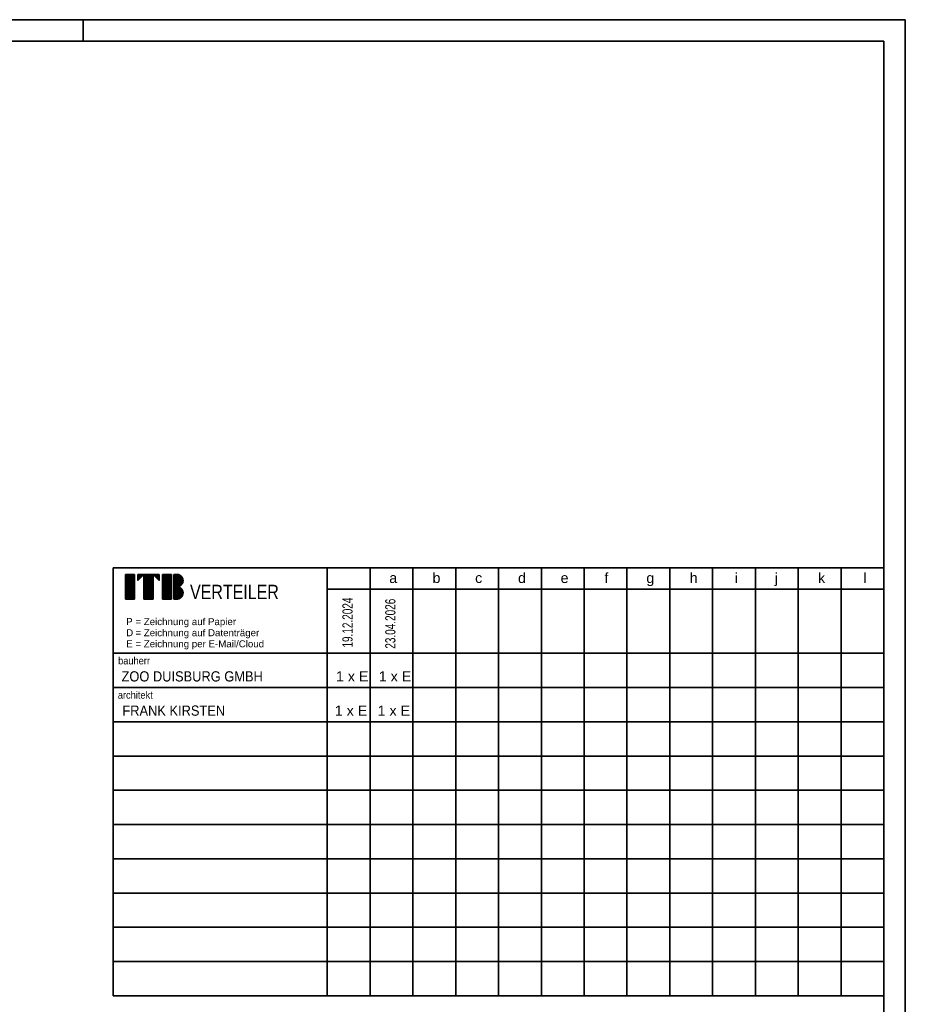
# Model space of a CAD drawing. Extents: x 80 to 674, y 297 to 717.
# Tile 7 of 7: x 467 to 674, y 487 to 717. Entities that reach past the tile are written whole.
import ezdxf

# ---------------------------------------------------------------- set-up
doc = ezdxf.new("R2010")
doc.units = 0
doc.layers.get('0').update_dxf_attribs({"lineweight": 25})
for name, color, linetype, lineweight in [('Rahmen', 7, 'Continuous', 35), ('X_Geometrie', 7, 'Continuous', 25), ('X_Rahmen', 7, 'Continuous', 25), ('X_Verteiler', 7, 'Continuous', 35)]:
    doc.layers.add(name, color=color, linetype=linetype, lineweight=lineweight)
doc.styles.get("Standard").update_dxf_attribs({"font": 'arial.ttf'})

# ---------------------------------------------------------------- blocks, each defined once
blk = doc.blocks.new('Blockreferenz-A07EP4KXDI', base_point=(80.21, 297.32))
at = {"layer": 'Rahmen', "color": 0, "linetype": 'ByBlock', "ltscale": 0.35}
for p, q in [((674.21, 717.32), (80.21, 717.32)), ((482.21, 717.32), (482.21, 712.32)), ((674.21, 297.32), (674.21, 717.32)), ((100.21, 712.32), (669.21, 712.32)), ((669.21, 712.32), (669.21, 302.32))]:
    blk.add_line(p, q, dxfattribs=at)
blk = doc.blocks.new('Blockreferenz-A07EP4L1DI', base_point=(489.21, 489.32))
at = {"color": 0, "linetype": 'ByBlock', "ltscale": 0.35}
for p, q in [((669.21, 589.32), (489.21, 589.32)), ((489.21, 489.32), (489.21, 589.32)), ((539.21, 489.32), (539.21, 589.32)), ((549.21, 489.32), (549.21, 589.32)), ((559.21, 489.32), (559.21, 589.32)), ((569.21, 489.32), (569.21, 589.32)), ((579.21, 489.32), (579.21, 589.32)), ((589.21, 489.32), (589.21, 589.32)), ((599.21, 489.32), (599.21, 589.32)), ((609.21, 489.32), (609.21, 589.32)), ((619.21, 489.32), (619.21, 589.32)), ((629.21, 489.32), (629.21, 589.32)), ((639.21, 489.32), (639.21, 589.32)), ((649.21, 489.32), (649.21, 589.32)), ((659.21, 489.32), (659.21, 589.32)), ((669.21, 489.32), (669.21, 589.32)), ((492.07, 581.98), (492.07, 587.74)), ((492.07, 587.74), (494.23, 587.74)), ((494.23, 587.74), (494.23, 581.98)), ((494.95, 587.74), (499.99, 587.74)), ((496.39, 587.74), (494.95, 586.3)), ((494.95, 586.3), (494.95, 587.74)), ((496.39, 581.98), (496.39, 587.74)), ((496.39, 581.98), (496.39, 587.74)), ((498.55, 587.74), (498.55, 581.98)), ((499.99, 586.3), (498.55, 587.74)), ((499.99, 586.3), (498.55, 587.74)), ((499.99, 587.74), (499.99, 586.3)), ((500.71, 581.98), (500.71, 587.74)), ((500.71, 587.74), (502.87, 587.74)), ((502.87, 587.74), (502.87, 581.98)), ((503.38, 581.98), (503.38, 587.74)), ((503.38, 587.74), (504.1, 587.74)), ((669.21, 584.32), (539.21, 584.32)), ((494.23, 581.98), (492.07, 581.98)), ((498.55, 581.98), (496.39, 581.98)), ((498.55, 581.98), (496.39, 581.98)), ((502.87, 581.98), (500.71, 581.98)), ((504.1, 581.98), (503.38, 581.98)), ((669.21, 569.32), (489.21, 569.32)), ((669.21, 561.32), (489.21, 561.32)), ((669.21, 553.32), (489.21, 553.32)), ((669.21, 545.32), (489.21, 545.32)), ((669.21, 537.32), (489.21, 537.32)), ((669.21, 529.32), (489.21, 529.32)), ((669.21, 521.32), (489.21, 521.32)), ((669.21, 513.32), (489.21, 513.32)), ((669.21, 505.32), (489.21, 505.32)), ((669.21, 497.32), (489.21, 497.32)), ((669.21, 489.32), (489.21, 489.32))]:
    blk.add_line(p, q, dxfattribs=at)
for centre, end_param in [((504.1, 586.3), 3.141593), ((504.1, 583.42), 3.136357)]:
    blk.add_ellipse(centre, major_axis=(0, -1.44), ratio=1, start_param=0, end_param=end_param, dxfattribs=at)
at = {"layer": 'X_Geometrie', "color": 0, "linetype": 'ByBlock', "ltscale": 0.25}
for p, q in [((492.07, 587.74), (494.23, 587.74)), ((492.07, 587.7), (494.23, 587.7)), ((492.07, 587.66), (494.23, 587.66)), ((492.07, 587.62), (494.23, 587.62)), ((492.07, 587.59), (494.23, 587.59)), ((492.07, 587.55), (494.23, 587.55)), ((492.07, 587.51), (494.23, 587.51)), ((492.07, 587.47), (494.23, 587.47)), ((492.07, 587.44), (494.23, 587.44)), ((492.07, 587.4), (494.23, 587.4)), ((492.07, 587.36), (494.23, 587.36)), ((492.07, 587.32), (494.23, 587.32)), ((492.07, 587.29), (494.23, 587.29)), ((492.07, 587.25), (494.23, 587.25)), ((492.07, 587.21), (494.23, 587.21)), ((492.07, 587.17), (494.23, 587.17)), ((492.07, 587.14), (494.23, 587.14)), ((492.07, 587.1), (494.23, 587.1)), ((492.07, 587.06), (494.23, 587.06)), ((492.07, 587.02), (494.23, 587.02)), ((492.07, 586.99), (494.23, 586.99)), ((492.07, 586.95), (494.23, 586.95)), ((492.07, 586.91), (494.23, 586.91)), ((492.07, 586.87), (494.23, 586.87)), ((492.07, 586.84), (494.23, 586.84)), ((492.07, 586.8), (494.23, 586.8)), ((492.07, 586.76), (494.23, 586.76)), ((492.07, 586.72), (494.23, 586.72)), ((492.07, 586.69), (494.23, 586.69)), ((492.07, 586.65), (494.23, 586.65)), ((492.07, 586.61), (494.23, 586.61)), ((492.07, 586.57), (494.23, 586.57)), ((492.07, 586.54), (494.23, 586.54)), ((494.95, 587.74), (496.39, 587.74)), ((494.95, 587.7), (496.35, 587.7)), ((494.95, 587.66), (496.31, 587.66)), ((494.95, 587.62), (496.28, 587.62)), ((494.95, 587.59), (496.24, 587.59)), ((494.95, 587.55), (496.2, 587.55)), ((494.95, 587.51), (496.16, 587.51)), ((494.95, 587.47), (496.13, 587.47)), ((494.95, 587.44), (496.09, 587.44)), ((494.95, 587.4), (496.05, 587.4)), ((494.95, 587.36), (496.01, 587.36)), ((494.95, 587.32), (495.98, 587.32)), ((494.95, 587.29), (495.94, 587.29)), ((494.95, 587.25), (495.9, 587.25)), ((494.95, 587.21), (495.86, 587.21)), ((494.95, 587.17), (495.83, 587.17)), ((494.95, 587.14), (495.79, 587.14)), ((494.95, 587.1), (495.75, 587.1)), ((494.95, 587.06), (495.71, 587.06)), ((494.95, 587.02), (495.68, 587.02)), ((494.95, 586.99), (495.64, 586.99)), ((494.95, 586.95), (495.6, 586.95)), ((494.95, 586.91), (495.56, 586.91)), ((494.95, 586.87), (495.53, 586.87)), ((494.95, 586.84), (495.49, 586.84)), ((494.95, 586.8), (495.45, 586.8)), ((494.95, 586.76), (495.41, 586.76)), ((494.95, 586.72), (495.38, 586.72)), ((494.95, 586.69), (495.34, 586.69)), ((494.95, 586.65), (495.3, 586.65)), ((494.95, 586.61), (495.26, 586.61)), ((494.95, 586.57), (495.23, 586.57)), ((494.95, 586.54), (495.19, 586.54)), ((496.39, 587.74), (498.55, 587.74)), ((496.39, 587.7), (498.55, 587.7)), ((496.39, 587.66), (498.55, 587.66)), ((496.39, 587.62), (498.55, 587.62)), ((496.39, 587.59), (498.55, 587.59)), ((496.39, 587.55), (498.55, 587.55)), ((496.39, 587.51), (498.55, 587.51)), ((496.39, 587.47), (498.55, 587.47)), ((496.39, 587.44), (498.55, 587.44)), ((496.39, 587.4), (498.55, 587.4)), ((496.39, 587.36), (498.55, 587.36)), ((496.39, 587.32), (498.55, 587.32)), ((496.39, 587.29), (498.55, 587.29)), ((496.39, 587.25), (498.55, 587.25)), ((496.39, 587.21), (498.55, 587.21)), ((496.39, 587.17), (498.55, 587.17)), ((496.39, 587.14), (498.55, 587.14)), ((496.39, 587.1), (498.55, 587.1)), ((496.39, 587.06), (498.55, 587.06)), ((496.39, 587.02), (498.55, 587.02)), ((496.39, 586.99), (498.55, 586.99)), ((496.39, 586.95), (498.55, 586.95)), ((496.39, 586.91), (498.55, 586.91)), ((496.39, 586.87), (498.55, 586.87)), ((496.39, 586.84), (498.55, 586.84)), ((496.39, 586.8), (498.55, 586.8)), ((496.39, 586.76), (498.55, 586.76)), ((496.39, 586.72), (498.55, 586.72)), ((496.39, 586.69), (498.55, 586.69)), ((496.39, 586.65), (498.55, 586.65)), ((496.39, 586.61), (498.55, 586.61)), ((496.39, 586.57), (498.55, 586.57)), ((496.39, 586.54), (498.55, 586.54)), ((498.56, 587.74), (499.99, 587.74)), ((498.59, 587.7), (499.99, 587.7)), ((498.63, 587.66), (499.99, 587.66)), ((498.67, 587.62), (499.99, 587.62)), ((498.71, 587.59), (499.99, 587.59)), ((498.74, 587.55), (499.99, 587.55)), ((498.78, 587.51), (499.99, 587.51)), ((498.82, 587.47), (499.99, 587.47)), ((498.86, 587.44), (499.99, 587.44)), ((498.89, 587.4), (499.99, 587.4)), ((498.93, 587.36), (499.99, 587.36)), ((498.97, 587.32), (499.99, 587.32)), ((499.01, 587.29), (499.99, 587.29)), ((499.04, 587.25), (499.99, 587.25)), ((499.08, 587.21), (499.99, 587.21)), ((499.12, 587.17), (499.99, 587.17)), ((499.16, 587.14), (499.99, 587.14)), ((499.19, 587.1), (499.99, 587.1)), ((499.23, 587.06), (499.99, 587.06)), ((499.27, 587.02), (499.99, 587.02)), ((499.31, 586.99), (499.99, 586.99)), ((499.34, 586.95), (499.99, 586.95)), ((499.38, 586.91), (499.99, 586.91)), ((499.42, 586.87), (499.99, 586.87)), ((499.46, 586.84), (499.99, 586.84)), ((499.49, 586.8), (499.99, 586.8)), ((499.53, 586.76), (499.99, 586.76)), ((499.57, 586.72), (499.99, 586.72)), ((499.61, 586.69), (499.99, 586.69)), ((499.64, 586.65), (499.99, 586.65)), ((499.68, 586.61), (499.99, 586.61)), ((499.72, 586.57), (499.99, 586.57)), ((499.76, 586.54), (499.99, 586.54)), ((500.71, 587.74), (502.87, 587.74)), ((500.71, 587.7), (502.87, 587.7)), ((500.71, 587.66), (502.87, 587.66)), ((500.71, 587.62), (502.87, 587.62)), ((500.71, 587.59), (502.87, 587.59)), ((500.71, 587.55), (502.87, 587.55)), ((500.71, 587.51), (502.87, 587.51)), ((500.71, 587.47), (502.87, 587.47)), ((500.71, 587.44), (502.87, 587.44)), ((500.71, 587.4), (502.87, 587.4)), ((500.71, 587.36), (502.87, 587.36)), ((500.71, 587.32), (502.87, 587.32)), ((500.71, 587.29), (502.87, 587.29)), ((500.71, 587.25), (502.87, 587.25)), ((500.71, 587.21), (502.87, 587.21)), ((500.71, 587.17), (502.87, 587.17)), ((500.71, 587.14), (502.87, 587.14)), ((500.71, 587.1), (502.87, 587.1)), ((500.71, 587.06), (502.87, 587.06)), ((500.71, 587.02), (502.87, 587.02)), ((500.71, 586.99), (502.87, 586.99)), ((500.71, 586.95), (502.87, 586.95)), ((500.71, 586.91), (502.87, 586.91)), ((500.71, 586.87), (502.87, 586.87)), ((500.71, 586.84), (502.87, 586.84)), ((500.71, 586.8), (502.87, 586.8)), ((500.71, 586.76), (502.87, 586.76)), ((500.71, 586.72), (502.87, 586.72)), ((500.71, 586.69), (502.87, 586.69)), ((500.71, 586.65), (502.87, 586.65)), ((500.71, 586.61), (502.87, 586.61)), ((500.71, 586.57), (502.87, 586.57)), ((500.71, 586.54), (502.87, 586.54)), ((503.38, 587.74), (504.2, 587.74)), ((503.38, 587.7), (504.44, 587.7)), ((503.38, 587.66), (504.57, 587.66)), ((503.38, 587.62), (504.66, 587.62)), ((503.38, 587.59), (504.74, 587.59)), ((503.38, 587.55), (504.81, 587.55)), ((503.38, 587.51), (504.87, 587.51)), ((503.38, 587.47), (504.93, 587.47)), ((503.38, 587.44), (504.98, 587.44)), ((503.38, 587.4), (505.03, 587.4)), ((503.38, 587.36), (505.07, 587.36)), ((503.38, 587.32), (505.11, 587.32)), ((503.38, 587.29), (505.15, 587.29)), ((503.38, 587.25), (505.18, 587.25)), ((503.38, 587.21), (505.21, 587.21)), ((503.38, 587.17), (505.24, 587.17)), ((503.38, 587.14), (505.27, 587.14)), ((503.38, 587.1), (505.29, 587.1)), ((503.38, 587.06), (505.32, 587.06)), ((503.38, 587.02), (505.34, 587.02)), ((503.38, 586.99), (505.36, 586.99)), ((503.38, 586.95), (505.38, 586.95)), ((503.38, 586.91), (505.4, 586.91)), ((503.38, 586.87), (505.42, 586.87)), ((503.38, 586.84), (505.43, 586.84)), ((503.38, 586.8), (505.45, 586.8)), ((503.38, 586.76), (505.46, 586.76)), ((503.38, 586.72), (505.47, 586.72)), ((503.38, 586.69), (505.48, 586.69)), ((503.38, 586.65), (505.49, 586.65)), ((503.38, 586.61), (505.5, 586.61)), ((503.38, 586.57), (505.51, 586.57)), ((503.38, 586.54), (505.52, 586.54)), ((492.07, 586.5), (494.23, 586.5)), ((492.07, 586.46), (494.23, 586.46)), ((492.07, 586.42), (494.23, 586.42)), ((492.07, 586.39), (494.23, 586.39)), ((492.07, 586.35), (494.23, 586.35)), ((492.07, 586.31), (494.23, 586.31)), ((492.07, 586.27), (494.23, 586.27)), ((492.07, 586.24), (494.23, 586.24)), ((492.07, 586.2), (494.23, 586.2)), ((492.07, 586.16), (494.23, 586.16)), ((492.07, 586.12), (494.23, 586.12)), ((492.07, 586.09), (494.23, 586.09)), ((492.07, 586.05), (494.23, 586.05)), ((492.07, 586.01), (494.23, 586.01)), ((492.07, 585.97), (494.23, 585.97)), ((492.07, 585.94), (494.23, 585.94)), ((492.07, 585.9), (494.23, 585.9)), ((492.07, 585.86), (494.23, 585.86)), ((492.07, 585.82), (494.23, 585.82)), ((492.07, 585.79), (494.23, 585.79)), ((492.07, 585.75), (494.23, 585.75)), ((492.07, 585.71), (494.23, 585.71)), ((492.07, 585.67), (494.23, 585.67)), ((492.07, 585.64), (494.23, 585.64)), ((492.07, 585.6), (494.23, 585.6)), ((492.07, 585.56), (494.23, 585.56)), ((492.07, 585.52), (494.23, 585.52)), ((492.07, 585.49), (494.23, 585.49)), ((492.07, 585.45), (494.23, 585.45)), ((492.07, 585.41), (494.23, 585.41)), ((492.07, 585.37), (494.23, 585.37)), ((492.07, 585.34), (494.23, 585.34)), ((492.07, 585.3), (494.23, 585.3)), ((492.07, 585.26), (494.23, 585.26)), ((492.07, 585.22), (494.23, 585.22)), ((492.07, 585.19), (494.23, 585.19)), ((492.07, 585.15), (494.23, 585.15)), ((492.07, 585.11), (494.23, 585.11)), ((492.07, 585.07), (494.23, 585.07)), ((492.07, 585.04), (494.23, 585.04)), ((492.07, 585), (494.23, 585)), ((492.07, 584.96), (494.23, 584.96)), ((492.07, 584.92), (494.23, 584.92)), ((492.07, 584.89), (494.23, 584.89)), ((492.07, 584.85), (494.23, 584.85)), ((492.07, 584.81), (494.23, 584.81)), ((492.07, 584.77), (494.23, 584.77)), ((492.07, 584.74), (494.23, 584.74)), ((492.07, 584.7), (494.23, 584.7)), ((492.07, 584.66), (494.23, 584.66)), ((492.07, 584.62), (494.23, 584.62)), ((492.07, 584.59), (494.23, 584.59)), ((492.07, 584.55), (494.23, 584.55)), ((492.07, 584.51), (494.23, 584.51)), ((492.07, 584.47), (494.23, 584.47)), ((492.07, 584.44), (494.23, 584.44)), ((492.07, 584.4), (494.23, 584.4)), ((492.07, 584.36), (494.23, 584.36)), ((492.07, 584.32), (494.23, 584.32)), ((492.07, 584.29), (494.23, 584.29)), ((492.07, 584.25), (494.23, 584.25)), ((492.07, 584.21), (494.23, 584.21)), ((494.95, 586.5), (495.15, 586.5)), ((494.95, 586.46), (495.11, 586.46)), ((494.95, 586.42), (495.08, 586.42)), ((494.95, 586.39), (495.04, 586.39)), ((494.95, 586.35), (495, 586.35)), ((494.95, 586.31), (494.96, 586.31)), ((496.39, 586.5), (498.55, 586.5)), ((496.39, 586.46), (498.55, 586.46)), ((496.39, 586.42), (498.55, 586.42)), ((496.39, 586.39), (498.55, 586.39)), ((496.39, 586.35), (498.55, 586.35)), ((496.39, 586.31), (498.55, 586.31)), ((496.39, 586.27), (498.55, 586.27)), ((496.39, 586.24), (498.55, 586.24)), ((496.39, 586.2), (498.55, 586.2)), ((496.39, 586.16), (498.55, 586.16)), ((496.39, 586.12), (498.55, 586.12)), ((496.39, 586.09), (498.55, 586.09)), ((496.39, 586.05), (498.55, 586.05)), ((496.39, 586.01), (498.55, 586.01)), ((496.39, 585.97), (498.55, 585.97)), ((496.39, 585.94), (498.55, 585.94)), ((496.39, 585.9), (498.55, 585.9)), ((496.39, 585.86), (498.55, 585.86)), ((496.39, 585.82), (498.55, 585.82)), ((496.39, 585.79), (498.55, 585.79)), ((496.39, 585.75), (498.55, 585.75)), ((496.39, 585.71), (498.55, 585.71)), ((496.39, 585.67), (498.55, 585.67)), ((496.39, 585.64), (498.55, 585.64)), ((496.39, 585.6), (498.55, 585.6)), ((496.39, 585.56), (498.55, 585.56)), ((496.39, 585.52), (498.55, 585.52)), ((496.39, 585.49), (498.55, 585.49)), ((496.39, 585.45), (498.55, 585.45)), ((496.39, 585.41), (498.55, 585.41)), ((496.39, 585.37), (498.55, 585.37)), ((496.39, 585.34), (498.55, 585.34)), ((496.39, 585.3), (498.55, 585.3)), ((496.39, 585.26), (498.55, 585.26)), ((496.39, 585.22), (498.55, 585.22)), ((496.39, 585.19), (498.55, 585.19)), ((496.39, 585.15), (498.55, 585.15)), ((496.39, 585.11), (498.55, 585.11)), ((496.39, 585.07), (498.55, 585.07)), ((496.39, 585.04), (498.55, 585.04)), ((496.39, 585), (498.55, 585)), ((496.39, 584.96), (498.55, 584.96)), ((496.39, 584.92), (498.55, 584.92)), ((496.39, 584.89), (498.55, 584.89)), ((496.39, 584.85), (498.55, 584.85)), ((496.39, 584.81), (498.55, 584.81)), ((496.39, 584.77), (498.55, 584.77)), ((496.39, 584.74), (498.55, 584.74)), ((496.39, 584.7), (498.55, 584.7)), ((496.39, 584.66), (498.55, 584.66)), ((496.39, 584.62), (498.55, 584.62)), ((496.39, 584.59), (498.55, 584.59)), ((496.39, 584.55), (498.55, 584.55)), ((496.39, 584.51), (498.55, 584.51)), ((496.39, 584.47), (498.55, 584.47)), ((496.39, 584.44), (498.55, 584.44)), ((496.39, 584.4), (498.55, 584.4)), ((496.39, 584.36), (498.55, 584.36)), ((496.39, 584.32), (498.55, 584.32)), ((496.39, 584.29), (498.55, 584.29)), ((496.39, 584.25), (498.55, 584.25)), ((496.39, 584.21), (498.55, 584.21)), ((499.79, 586.5), (499.99, 586.5)), ((499.83, 586.46), (499.99, 586.46)), ((499.87, 586.42), (499.99, 586.42)), ((499.91, 586.39), (499.99, 586.39)), ((499.94, 586.35), (499.99, 586.35)), ((499.98, 586.31), (499.99, 586.31)), ((500.71, 586.5), (502.87, 586.5)), ((500.71, 586.46), (502.87, 586.46)), ((500.71, 586.42), (502.87, 586.42)), ((500.71, 586.39), (502.87, 586.39)), ((500.71, 586.35), (502.87, 586.35)), ((500.71, 586.31), (502.87, 586.31)), ((500.71, 586.27), (502.87, 586.27)), ((500.71, 586.24), (502.87, 586.24)), ((500.71, 586.2), (502.87, 586.2)), ((500.71, 586.16), (502.87, 586.16)), ((500.71, 586.12), (502.87, 586.12)), ((500.71, 586.09), (502.87, 586.09)), ((500.71, 586.05), (502.87, 586.05)), ((500.71, 586.01), (502.87, 586.01)), ((500.71, 585.97), (502.87, 585.97)), ((500.71, 585.94), (502.87, 585.94)), ((500.71, 585.9), (502.87, 585.9)), ((500.71, 585.86), (502.87, 585.86)), ((500.71, 585.82), (502.87, 585.82)), ((500.71, 585.79), (502.87, 585.79)), ((500.71, 585.75), (502.87, 585.75)), ((500.71, 585.71), (502.87, 585.71)), ((500.71, 585.67), (502.87, 585.67)), ((500.71, 585.64), (502.87, 585.64)), ((500.71, 585.6), (502.87, 585.6)), ((500.71, 585.56), (502.87, 585.56)), ((500.71, 585.52), (502.87, 585.52)), ((500.71, 585.49), (502.87, 585.49)), ((500.71, 585.45), (502.87, 585.45)), ((500.71, 585.41), (502.87, 585.41)), ((500.71, 585.37), (502.87, 585.37)), ((500.71, 585.34), (502.87, 585.34)), ((500.71, 585.3), (502.87, 585.3)), ((500.71, 585.26), (502.87, 585.26)), ((500.71, 585.22), (502.87, 585.22)), ((500.71, 585.19), (502.87, 585.19)), ((500.71, 585.15), (502.87, 585.15)), ((500.71, 585.11), (502.87, 585.11)), ((500.71, 585.07), (502.87, 585.07)), ((500.71, 585.04), (502.87, 585.04)), ((500.71, 585), (502.87, 585)), ((500.71, 584.96), (502.87, 584.96)), ((500.71, 584.92), (502.87, 584.92)), ((500.71, 584.89), (502.87, 584.89)), ((500.71, 584.85), (502.87, 584.85)), ((500.71, 584.81), (502.87, 584.81)), ((500.71, 584.77), (502.87, 584.77)), ((500.71, 584.74), (502.87, 584.74)), ((500.71, 584.7), (502.87, 584.7)), ((500.71, 584.66), (502.87, 584.66)), ((500.71, 584.62), (502.87, 584.62)), ((500.71, 584.59), (502.87, 584.59)), ((500.71, 584.55), (502.87, 584.55)), ((500.71, 584.51), (502.87, 584.51)), ((500.71, 584.47), (502.87, 584.47)), ((500.71, 584.44), (502.87, 584.44)), ((500.71, 584.4), (502.87, 584.4)), ((500.71, 584.36), (502.87, 584.36)), ((500.71, 584.32), (502.87, 584.32)), ((500.71, 584.29), (502.87, 584.29)), ((500.71, 584.25), (502.87, 584.25)), ((500.71, 584.21), (502.87, 584.21)), ((503.38, 586.5), (505.52, 586.5)), ((503.38, 586.46), (505.53, 586.46)), ((503.38, 586.42), (505.53, 586.42)), ((503.38, 586.39), (505.53, 586.39)), ((503.38, 586.35), (505.54, 586.35)), ((503.38, 586.31), (505.54, 586.31)), ((503.38, 586.27), (505.54, 586.27)), ((503.38, 586.24), (505.53, 586.24)), ((503.38, 586.2), (505.53, 586.2)), ((503.38, 586.16), (505.53, 586.16)), ((503.38, 586.12), (505.53, 586.12)), ((503.38, 586.09), (505.52, 586.09)), ((503.38, 586.05), (505.51, 586.05)), ((503.38, 586.01), (505.51, 586.01)), ((503.38, 585.97), (505.5, 585.97)), ((503.38, 585.94), (505.49, 585.94)), ((503.38, 585.9), (505.48, 585.9)), ((503.38, 585.86), (505.47, 585.86)), ((503.38, 585.82), (505.46, 585.82)), ((503.38, 585.79), (505.44, 585.79)), ((503.38, 585.75), (505.43, 585.75)), ((503.38, 585.71), (505.41, 585.71)), ((503.38, 585.67), (505.39, 585.67)), ((503.38, 585.64), (505.37, 585.64)), ((503.38, 585.6), (505.35, 585.6)), ((503.38, 585.56), (505.33, 585.56)), ((503.38, 585.52), (505.31, 585.52)), ((503.38, 585.49), (505.28, 585.49)), ((503.38, 585.45), (505.26, 585.45)), ((503.38, 585.41), (505.23, 585.41)), ((503.38, 585.37), (505.2, 585.37)), ((503.38, 585.34), (505.17, 585.34)), ((503.38, 585.3), (505.13, 585.3)), ((503.38, 585.26), (505.09, 585.26)), ((503.38, 585.22), (505.05, 585.22)), ((503.38, 585.19), (505.01, 585.19)), ((503.38, 585.15), (504.96, 585.15)), ((503.38, 585.11), (504.91, 585.11)), ((503.38, 585.07), (504.85, 585.07)), ((503.38, 585.04), (504.79, 585.04)), ((503.38, 585), (504.71, 585)), ((503.38, 584.96), (504.63, 584.96)), ((503.38, 584.92), (504.52, 584.92)), ((503.38, 584.89), (504.37, 584.89)), ((503.38, 584.85), (504.28, 584.85)), ((503.38, 584.81), (504.47, 584.81)), ((503.38, 584.77), (504.59, 584.77)), ((503.38, 584.74), (504.68, 584.74)), ((503.38, 584.7), (504.76, 584.7)), ((503.38, 584.66), (504.83, 584.66)), ((503.38, 584.62), (504.89, 584.62)), ((503.38, 584.59), (504.94, 584.59)), ((503.38, 584.55), (504.99, 584.55)), ((503.38, 584.51), (505.04, 584.51)), ((503.38, 584.47), (505.08, 584.47)), ((503.38, 584.44), (505.12, 584.44)), ((503.38, 584.4), (505.15, 584.4)), ((503.38, 584.36), (505.19, 584.36)), ((503.38, 584.32), (505.22, 584.32)), ((503.38, 584.29), (505.25, 584.29)), ((503.38, 584.25), (505.27, 584.25)), ((503.38, 584.21), (505.3, 584.21)), ((492.07, 584.17), (494.23, 584.17)), ((492.07, 584.14), (494.23, 584.14)), ((492.07, 584.1), (494.23, 584.1)), ((492.07, 584.06), (494.23, 584.06)), ((492.07, 584.02), (494.23, 584.02)), ((492.07, 583.99), (494.23, 583.99)), ((492.07, 583.95), (494.23, 583.95)), ((492.07, 583.91), (494.23, 583.91)), ((492.07, 583.87), (494.23, 583.87)), ((492.07, 583.84), (494.23, 583.84)), ((492.07, 583.8), (494.23, 583.8)), ((492.07, 583.76), (494.23, 583.76)), ((492.07, 583.72), (494.23, 583.72)), ((492.07, 583.69), (494.23, 583.69)), ((492.07, 583.65), (494.23, 583.65)), ((492.07, 583.61), (494.23, 583.61)), ((492.07, 583.57), (494.23, 583.57)), ((492.07, 583.54), (494.23, 583.54)), ((492.07, 583.5), (494.23, 583.5)), ((492.07, 583.46), (494.23, 583.46)), ((492.07, 583.42), (494.23, 583.42)), ((492.07, 583.39), (494.23, 583.39)), ((492.07, 583.35), (494.23, 583.35)), ((492.07, 583.31), (494.23, 583.31)), ((492.07, 583.27), (494.23, 583.27)), ((492.07, 583.24), (494.23, 583.24)), ((492.07, 583.2), (494.23, 583.2)), ((492.07, 583.16), (494.23, 583.16)), ((492.07, 583.12), (494.23, 583.12)), ((492.07, 583.09), (494.23, 583.09)), ((492.07, 583.05), (494.23, 583.05)), ((492.07, 583.01), (494.23, 583.01)), ((492.07, 582.97), (494.23, 582.97)), ((492.07, 582.94), (494.23, 582.94)), ((492.07, 582.9), (494.23, 582.9)), ((492.07, 582.86), (494.23, 582.86)), ((492.07, 582.82), (494.23, 582.82)), ((492.07, 582.79), (494.23, 582.79)), ((492.07, 582.75), (494.23, 582.75)), ((492.07, 582.71), (494.23, 582.71)), ((492.07, 582.67), (494.23, 582.67)), ((492.07, 582.64), (494.23, 582.64)), ((492.07, 582.6), (494.23, 582.6)), ((492.07, 582.56), (494.23, 582.56)), ((492.07, 582.52), (494.23, 582.52)), ((492.07, 582.49), (494.23, 582.49)), ((492.07, 582.45), (494.23, 582.45)), ((492.07, 582.41), (494.23, 582.41)), ((492.07, 582.37), (494.23, 582.37)), ((492.07, 582.34), (494.23, 582.34)), ((492.07, 582.3), (494.23, 582.3)), ((492.07, 582.26), (494.23, 582.26)), ((492.07, 582.22), (494.23, 582.22)), ((492.07, 582.19), (494.23, 582.19)), ((492.07, 582.15), (494.23, 582.15)), ((492.07, 582.11), (494.23, 582.11)), ((492.07, 582.07), (494.23, 582.07)), ((492.07, 582.04), (494.23, 582.04)), ((492.07, 582), (494.23, 582)), ((496.39, 584.17), (498.55, 584.17)), ((496.39, 584.14), (498.55, 584.14)), ((496.39, 584.1), (498.55, 584.1)), ((496.39, 584.06), (498.55, 584.06)), ((496.39, 584.02), (498.55, 584.02)), ((496.39, 583.99), (498.55, 583.99)), ((496.39, 583.95), (498.55, 583.95)), ((496.39, 583.91), (498.55, 583.91)), ((496.39, 583.87), (498.55, 583.87)), ((496.39, 583.84), (498.55, 583.84)), ((496.39, 583.8), (498.55, 583.8)), ((496.39, 583.76), (498.55, 583.76)), ((496.39, 583.72), (498.55, 583.72)), ((496.39, 583.69), (498.55, 583.69)), ((496.39, 583.65), (498.55, 583.65)), ((496.39, 583.61), (498.55, 583.61)), ((496.39, 583.57), (498.55, 583.57)), ((496.39, 583.54), (498.55, 583.54)), ((496.39, 583.5), (498.55, 583.5)), ((496.39, 583.46), (498.55, 583.46)), ((496.39, 583.42), (498.55, 583.42)), ((496.39, 583.39), (498.55, 583.39)), ((496.39, 583.35), (498.55, 583.35)), ((496.39, 583.31), (498.55, 583.31)), ((496.39, 583.27), (498.55, 583.27)), ((496.39, 583.24), (498.55, 583.24)), ((496.39, 583.2), (498.55, 583.2)), ((496.39, 583.16), (498.55, 583.16)), ((496.39, 583.12), (498.55, 583.12)), ((496.39, 583.09), (498.55, 583.09)), ((496.39, 583.05), (498.55, 583.05)), ((496.39, 583.01), (498.55, 583.01)), ((496.39, 582.97), (498.55, 582.97)), ((496.39, 582.94), (498.55, 582.94)), ((496.39, 582.9), (498.55, 582.9)), ((496.39, 582.86), (498.55, 582.86)), ((496.39, 582.82), (498.55, 582.82)), ((496.39, 582.79), (498.55, 582.79)), ((496.39, 582.75), (498.55, 582.75)), ((496.39, 582.71), (498.55, 582.71)), ((496.39, 582.67), (498.55, 582.67)), ((496.39, 582.64), (498.55, 582.64)), ((496.39, 582.6), (498.55, 582.6)), ((496.39, 582.56), (498.55, 582.56)), ((496.39, 582.52), (498.55, 582.52)), ((496.39, 582.49), (498.55, 582.49)), ((496.39, 582.45), (498.55, 582.45)), ((496.39, 582.41), (498.55, 582.41)), ((496.39, 582.37), (498.55, 582.37)), ((496.39, 582.34), (498.55, 582.34)), ((496.39, 582.3), (498.55, 582.3)), ((496.39, 582.26), (498.55, 582.26)), ((496.39, 582.22), (498.55, 582.22)), ((496.39, 582.19), (498.55, 582.19)), ((496.39, 582.15), (498.55, 582.15)), ((496.39, 582.11), (498.55, 582.11)), ((496.39, 582.07), (498.55, 582.07)), ((496.39, 582.04), (498.55, 582.04)), ((496.39, 582), (498.55, 582)), ((500.71, 584.17), (502.87, 584.17)), ((500.71, 584.14), (502.87, 584.14)), ((500.71, 584.1), (502.87, 584.1)), ((500.71, 584.06), (502.87, 584.06)), ((500.71, 584.02), (502.87, 584.02)), ((500.71, 583.99), (502.87, 583.99)), ((500.71, 583.95), (502.87, 583.95)), ((500.71, 583.91), (502.87, 583.91)), ((500.71, 583.87), (502.87, 583.87)), ((500.71, 583.84), (502.87, 583.84)), ((500.71, 583.8), (502.87, 583.8)), ((500.71, 583.76), (502.87, 583.76)), ((500.71, 583.72), (502.87, 583.72)), ((500.71, 583.69), (502.87, 583.69)), ((500.71, 583.65), (502.87, 583.65)), ((500.71, 583.61), (502.87, 583.61)), ((500.71, 583.57), (502.87, 583.57)), ((500.71, 583.54), (502.87, 583.54)), ((500.71, 583.5), (502.87, 583.5)), ((500.71, 583.46), (502.87, 583.46)), ((500.71, 583.42), (502.87, 583.42)), ((500.71, 583.39), (502.87, 583.39)), ((500.71, 583.35), (502.87, 583.35)), ((500.71, 583.31), (502.87, 583.31)), ((500.71, 583.27), (502.87, 583.27)), ((500.71, 583.24), (502.87, 583.24)), ((500.71, 583.2), (502.87, 583.2)), ((500.71, 583.16), (502.87, 583.16)), ((500.71, 583.12), (502.87, 583.12)), ((500.71, 583.09), (502.87, 583.09)), ((500.71, 583.05), (502.87, 583.05)), ((500.71, 583.01), (502.87, 583.01)), ((500.71, 582.97), (502.87, 582.97)), ((500.71, 582.94), (502.87, 582.94)), ((500.71, 582.9), (502.87, 582.9)), ((500.71, 582.86), (502.87, 582.86)), ((500.71, 582.82), (502.87, 582.82)), ((500.71, 582.79), (502.87, 582.79)), ((500.71, 582.75), (502.87, 582.75)), ((500.71, 582.71), (502.87, 582.71)), ((500.71, 582.67), (502.87, 582.67)), ((500.71, 582.64), (502.87, 582.64)), ((500.71, 582.6), (502.87, 582.6)), ((500.71, 582.56), (502.87, 582.56)), ((500.71, 582.52), (502.87, 582.52)), ((500.71, 582.49), (502.87, 582.49)), ((500.71, 582.45), (502.87, 582.45)), ((500.71, 582.41), (502.87, 582.41)), ((500.71, 582.37), (502.87, 582.37)), ((500.71, 582.34), (502.87, 582.34)), ((500.71, 582.3), (502.87, 582.3)), ((500.71, 582.26), (502.87, 582.26)), ((500.71, 582.22), (502.87, 582.22)), ((500.71, 582.19), (502.87, 582.19)), ((500.71, 582.15), (502.87, 582.15)), ((500.71, 582.11), (502.87, 582.11)), ((500.71, 582.07), (502.87, 582.07)), ((500.71, 582.04), (502.87, 582.04)), ((500.71, 582), (502.87, 582)), ((503.38, 584.17), (505.32, 584.17)), ((503.38, 584.14), (505.35, 584.14)), ((503.38, 584.1), (505.37, 584.1)), ((503.38, 584.06), (505.39, 584.06)), ((503.38, 584.02), (505.4, 584.02)), ((503.38, 583.99), (505.42, 583.99)), ((503.38, 583.95), (505.44, 583.95)), ((503.38, 583.91), (505.45, 583.91)), ((503.38, 583.87), (505.46, 583.87)), ((503.38, 583.84), (505.47, 583.84)), ((503.38, 583.8), (505.49, 583.8)), ((503.38, 583.76), (505.5, 583.76)), ((503.38, 583.72), (505.5, 583.72)), ((503.38, 583.69), (505.51, 583.69)), ((503.38, 583.65), (505.52, 583.65)), ((503.38, 583.61), (505.52, 583.61)), ((503.38, 583.57), (505.53, 583.57)), ((503.38, 583.54), (505.53, 583.54)), ((503.38, 583.5), (505.53, 583.5)), ((503.38, 583.46), (505.54, 583.46)), ((503.38, 583.42), (505.54, 583.42)), ((503.38, 583.39), (505.54, 583.39)), ((503.38, 583.35), (505.53, 583.35)), ((503.38, 583.31), (505.53, 583.31)), ((503.38, 583.27), (505.53, 583.27)), ((503.38, 583.24), (505.52, 583.24)), ((503.38, 583.2), (505.52, 583.2)), ((503.38, 583.16), (505.51, 583.16)), ((503.38, 583.12), (505.51, 583.12)), ((503.38, 583.09), (505.5, 583.09)), ((503.38, 583.05), (505.49, 583.05)), ((503.38, 583.01), (505.48, 583.01)), ((503.38, 582.97), (505.47, 582.97)), ((503.38, 582.94), (505.45, 582.94)), ((503.38, 582.9), (505.44, 582.9)), ((503.38, 582.86), (505.42, 582.86)), ((503.38, 582.82), (505.41, 582.82)), ((503.38, 582.79), (505.39, 582.79)), ((503.38, 582.75), (505.37, 582.75)), ((503.38, 582.71), (505.35, 582.71)), ((503.38, 582.67), (505.33, 582.67)), ((503.38, 582.64), (505.3, 582.64)), ((503.38, 582.6), (505.28, 582.6)), ((503.38, 582.56), (505.25, 582.56)), ((503.38, 582.52), (505.22, 582.52)), ((503.38, 582.49), (505.19, 582.49)), ((503.38, 582.45), (505.16, 582.45)), ((503.38, 582.41), (505.12, 582.41)), ((503.38, 582.37), (505.09, 582.37)), ((503.38, 582.34), (505.04, 582.34)), ((503.38, 582.3), (505, 582.3)), ((503.38, 582.26), (504.95, 582.26)), ((503.38, 582.22), (504.9, 582.22)), ((503.38, 582.19), (504.84, 582.19)), ((503.38, 582.15), (504.77, 582.15)), ((503.38, 582.11), (504.7, 582.11)), ((503.38, 582.07), (504.61, 582.07)), ((503.38, 582.04), (504.49, 582.04)), ((503.38, 582), (504.33, 582))]:
    blk.add_line(p, q, dxfattribs=at)
at = {"color": 0, "attachment_point": 1}
for s, insert, char_height in [('{\\fArial;a}', (553.69, 588.12), 2.3862), ('{\\fArial;b}', (563.8, 588.12), 2.3862), ('{\\fArial;c}', (573.75, 588.12), 2.3862), ('{\\fArial;d}', (583.76, 588.12), 2.3862), ('{\\fArial;e}', (593.71, 588.12), 2.3862), ('{\\fArial;f}', (603.95, 588.12), 2.3862), ('{\\fArial;g}', (613.74, 588.12), 2.3862), ('{\\fArial;h}', (623.85, 588.12), 2.3862), ('{\\fArial;i}', (634.4, 588.12), 2.3862), ('{\\fArial;j}', (643.73, 588.12), 2.3862), ('{\\fArial;k}', (653.82, 588.12), 2.3862), ('{\\fArial;l}', (664.4, 588.12), 2.3862), ('{\\W0.9;\\fArial;bauherr}', (490.37, 568.44), 1.7181), ('{\\W0.9;\\fArial;ZOO DUISBURG GMBH}', (491.17, 565.12), 2.3862), ('{\\fArial;1 x E}', (541.24, 565.12), 2.3862), ('{\\fArial;1 x E}', (551.24, 565.12), 2.3862), ('{\\W0.9;\\fArial;architekt}', (490.3, 560.44), 1.7181), ('{\\W0.9;\\fArial;FRANK KIRSTEN}', (491.37, 557.12), 2.3862), ('{\\fArial;1 x E}', (540.97, 557.12), 2.3862), ('{\\fArial;1 x E}', (550.97, 557.12), 2.3862)]:
    blk.add_mtext(s, dxfattribs=dict(at, insert=insert, char_height=char_height))
at = {"color": 0, "linetype": 'ByBlock', "ltscale": 0.35, "attachment_point": 1}
for s, insert, char_height in [('{\\W0.8;\\fArial;VERTEILER}', (507.17, 585.32), 3.3407), ('{\\fArial;P}', (492.25, 577.55), 1.6226), ('{\\fArial;= Zeichnung auf Papier}', (494.42, 577.52), 1.6226), ('{\\fArial;= Zeichnung auf Datenträger}', (494.42, 574.93), 1.6226), ('{\\fArial;D}', (492.25, 574.93), 1.6226), ('{\\fArial;E}', (492.25, 572.34), 1.6226), ('{\\fArial;= Zeichnung per E-Mail/Cloud}', (494.42, 572.34), 1.6226)]:
    blk.add_mtext(s, dxfattribs=dict(at, insert=insert, char_height=char_height))
at = {"color": 0, "char_height": 2.3862, "attachment_point": 1, "rotation": 90}
for s, insert in [('{\\W0.7;\\fArial;19.12.2024}', (542.75, 570.66)), ('{\\W0.7;\\fArial;23.04.2026}', (552.75, 570.39))]:
    blk.add_mtext(s, dxfattribs=dict(at, insert=insert))

msp = doc.modelspace()

# ---------------------------------------------------------------- block references
at = {"layer": 'X_Rahmen', "ltscale": 0.25}
msp.add_blockref('Blockreferenz-A07EP4KXDI', (80.21, 297.32), dxfattribs=at)
at = {"layer": 'X_Verteiler', "lineweight": -2, "ltscale": 0.13}
msp.add_blockref('Blockreferenz-A07EP4L1DI', (489.21, 489.32), dxfattribs=at)

doc.saveas('drawing.dxf')
